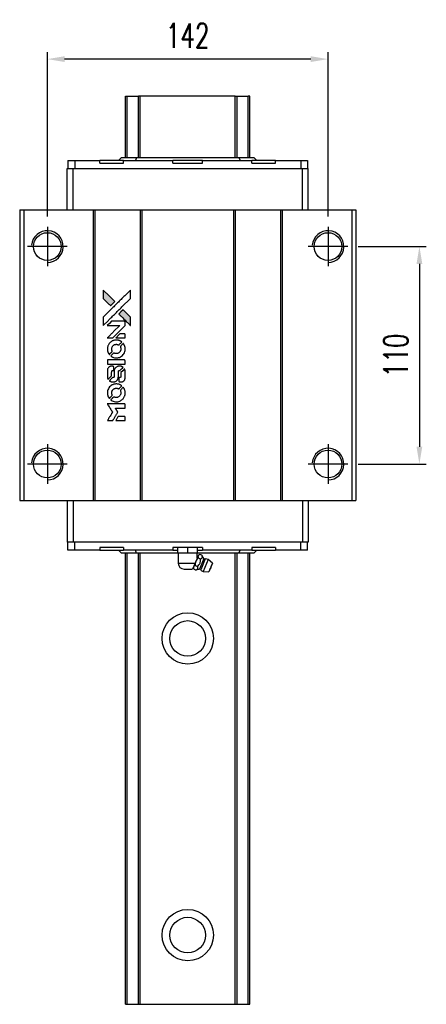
# Model space of a CAD drawing. Header units: millimetres. Extents: x 185 to 1875, y 244 to 1048.
# Tile 2 of 3: x 1091 to 1296, y 550 to 1048. Entities that reach past the tile are written whole.
import ezdxf

# ---------------------------------------------------------------- set-up
doc = ezdxf.new("R2010")
doc.units = ezdxf.units.MM
doc.layers.get('0').update_dxf_attribs({"linetype": 'CONTINUOUS'})
doc.layers.get('DEFPOINTS').update_dxf_attribs({"linetype": 'CONTINUOUS'})
doc.layers.add('DIM', color=4, linetype='CONTINUOUS')
doc.styles.add('DIM-7', font='SIMPLEX.shx', dxfattribs={"width": 0.7, "bigfont": 'chineset.shx'})
doc.dimstyles.new('CNS', dxfattribs={"dimtxt": 3.5, "dimasz": 2.5, "dimexe": 1, "dimexo": 1.5, "dimgap": 0.09, "dimtad": 0, "dimdsep": 46, "dimtxsty": 'DIM-7', "dimcen": 0.09, "dimclrd": 1, "dimclre": 1, "dimclrt": 4, "dimadec": 0, "dimazin": 0, "dimtfac": 1, "dimtix": 1, "dimtmove": 2, "dimatfit": 3, "dimfxl": 1, "dimtvp": 0.971429, "dimtolj": 1, "dimarcsym": 0})

# ---------------------------------------------------------------- blocks, each defined once
blk = doc.blocks.new('A$C0cff2f8a')
at = {"linetype": 'Continuous'}
h = blk.add_hatch(color=256, dxfattribs=at)
h.dxf.hatch_style = 1
h.paths.add_polyline_path([(0, 66.02), (0, 63.89), (0, 61.76), (1.85, 59.92, 0.000288), (2.56, 59.21, 0.000479), (3.16, 58.62, 0.000013), (3.71, 58.08, 0.197177), (3.71, 58.08, 0.197497), (3.72, 58.08, 0.00004), (4.03, 58.39, 0.000834), (4.38, 58.73, 0.000506), (4.78, 59.14), (5.84, 60.19), (2.92, 63.11)])
h.paths.add_polyline_path([(9.99, 56.03), (8.93, 54.98, 0.000476), (8.52, 54.57, 0.000789), (8.18, 54.22, 0.000035), (7.87, 53.91, 0.19758), (7.87, 53.9, 0.198396), (7.87, 53.9, 0.000019), (8.29, 53.48, 0.000582), (8.76, 53.01, 0.000351), (9.31, 52.46, 0.000108), (11.66, 50.12, 0.000692), (12.85, 48.94, 0.000077), (13.67, 48.13, 0.197527), (13.7, 48.11, 0.410181), (13.71, 48.13, 0.000493), (13.72, 48.56, 0.002424), (13.72, 49.17, 0.000529), (13.72, 50.21), (13.72, 52.3), (11.86, 54.17)])
for points in [[(1.85, 59.92, 0.000288), (2.56, 59.21, 0.000479), (3.16, 58.62, 0.000013), (3.71, 58.08, 0.197177), (3.71, 58.08, 0.197497), (3.72, 58.08, 0.00004), (4.03, 58.39, 0.000836), (4.38, 58.73, 0.000505), (4.78, 59.14), (5.84, 60.19), (2.92, 63.11), (0, 66.02), (0, 63.89), (0, 61.76)], [(2.57, 50.62, -0.000056), (3.85, 51.9, -0.000021), (5.64, 53.69, -0.000021), (7.6, 55.64, -0.000025), (9.43, 57.47), (13.72, 61.75), (13.72, 63.88), (13.71, 66), (10.83, 63.14, 0.000274), (9.45, 61.76, 0.000123), (7.63, 59.95, 0.000121), (5.71, 58.03, 0.000165), (3.97, 56.31), (0, 52.34), (0, 50.2), (0, 48.06)], [(9.31, 52.46, 0.000108), (11.66, 50.12, 0.000692), (12.85, 48.94, 0.000077), (13.67, 48.13, 0.197527), (13.7, 48.11, 0.410182), (13.71, 48.13, 0.000493), (13.72, 48.56, 0.002424), (13.72, 49.17, 0.000529), (13.72, 50.21), (13.72, 52.3), (11.86, 54.17), (9.99, 56.03), (8.93, 54.98, 0.000476), (8.52, 54.57, 0.000789), (8.18, 54.22, 0.000035), (7.87, 53.91, 0.19758), (7.87, 53.9, 0.198396), (7.87, 53.9, 0.000019), (8.29, 53.48, 0.000582), (8.76, 53.01, 0.000351)], [(3.4, 41.76), (4.76, 41.76), (7.92, 44.92), (11.08, 48.08), (11.07, 48.96, 0.0008), (11.07, 49.53, 0.010795), (11.06, 49.74, 0.030495), (11.05, 49.85, 0.080372), (11.02, 49.93, 0.03816), (10.98, 50, 0.041799), (10.92, 50.07, 0.042486), (10.85, 50.12, 0.042078), (10.78, 50.16, 0.099276), (10.67, 50.19, 0.003302), (10.23, 50.19, 0.002586), (9.46, 50.2, 0.000204), (7.42, 50.19), (4.15, 50.19), (3.1, 49.14), (2.05, 48.08), (5.19, 48.07), (8.34, 48.06), (5.23, 44.97, 0.000253), (4.03, 43.78, 0.000412), (3.02, 42.76, 0.000041), (2.11, 41.86, 0.041338), (2.08, 41.81), (2.03, 41.76)], [(2.1, 35.71, 0.023681), (2.16, 35.34, 0.022402), (2.25, 34.97, 0.021929), (2.38, 34.6, 0.020503), (2.54, 34.23, 0.013745), (2.65, 34.02, 0.009767), (2.79, 33.79, 0.009658), (2.92, 33.58, 0.027804), (3.02, 33.45), (3.07, 33.4), (3.73, 34.06, 0.002053), (4.04, 34.38, 0.006738), (4.25, 34.59, 0.007826), (4.39, 34.74, 0.063909), (4.44, 34.82, 0.061532), (4.48, 34.94, 0.068674), (4.49, 35.06, 0.052072), (4.47, 35.2, 0.019648), (4.41, 35.4, -0.018366), (4.33, 35.63, -0.0288), (4.29, 35.84, -0.029061), (4.27, 36.06, -0.019155), (4.27, 36.3, -0.053809), (4.34, 36.83, -0.058833), (4.53, 37.31, -0.058566), (4.83, 37.74, -0.052525), (5.23, 38.1, -0.044733), (5.56, 38.31, -0.040573), (5.94, 38.46, -0.041123), (6.34, 38.55, -0.04951), (6.71, 38.56, -0.017369), (6.89, 38.54, -0.024255), (7.05, 38.51, -0.023787), (7.2, 38.47, -0.015798), (7.38, 38.4, 0.010631), (7.49, 38.36, 0.033653), (7.56, 38.34, 0.037806), (7.64, 38.33, 0.016307), (7.73, 38.33, 0.068179), (7.92, 38.35, 0.095747), (8.08, 38.43, 0.033418), (8.28, 38.61, 0.002133), (8.84, 39.18, 0.001452), (9.15, 39.5, 0.012393), (9.29, 39.65, 0.020479), (9.36, 39.74, 0.344362), (9.36, 39.78, 0.074287), (9.28, 39.85, 0.005454), (9.04, 40, 0.008391), (8.78, 40.16, 0.017097), (8.57, 40.27, 0.027375), (8.15, 40.45, 0.02835), (7.71, 40.58, 0.027723), (7.25, 40.66, 0.023913), (6.76, 40.7, 0.027047), (6.17, 40.69, 0.031685), (5.62, 40.61, 0.032425), (5.09, 40.46, 0.031013), (4.58, 40.24, 0.037914), (3.97, 39.89, 0.040153), (3.44, 39.44, 0.039834), (2.98, 38.92, 0.036173), (2.6, 38.31, 0.040752), (2.34, 37.72, 0.035885), (2.16, 37.07, 0.035491), (2.08, 36.39, 0.037615)], [(8.7, 41.76), (11.08, 41.76), (11.08, 42.64), (11.07, 43.53), (11.01, 43.64, 0.03146), (10.97, 43.68, 0.026444), (10.93, 43.73, 0.026444), (10.89, 43.77, 0.031457), (10.84, 43.8), (10.74, 43.86), (9.56, 43.87), (8.38, 43.88), (7.35, 42.83, 0.000745), (6.95, 42.43, 0.001228), (6.62, 42.09, 0.000087), (6.32, 41.78, 0.195134), (6.32, 41.77, 0.412117), (6.32, 41.77, 0.000048), (7.02, 41.76, 0.00109), (7.79, 41.76, 0.000653)], [(3.94, 32.56, 0.018008), (4.13, 32.43, 0.009842), (4.38, 32.29, 0.009807), (4.63, 32.15, 0.015716), (4.86, 32.05, 0.048467), (5.66, 31.8, 0.045841), (6.52, 31.7, 0.046006), (7.37, 31.76, 0.049638), (8.18, 31.97, 0.064819), (9.23, 32.52, 0.06695), (10.09, 33.33, 0.066691), (10.71, 34.33, 0.063505), (11.05, 35.47, 0.03135), (11.08, 35.77, 0.010439), (11.09, 36.2, 0.010391), (11.08, 36.63, 0.032408), (11.05, 36.92, 0.015696), (10.98, 37.26, 0.018095), (10.89, 37.58, 0.018551), (10.78, 37.88, 0.018352), (10.65, 38.18, 0.015568), (10.55, 38.37, 0.009832), (10.42, 38.6, 0.009795), (10.28, 38.8, 0.023727), (10.17, 38.95), (10.13, 39.01), (9.47, 38.36, 0.001528), (9.1, 38, 0.010022), (8.92, 37.81, 0.019586), (8.82, 37.69, 0.061865), (8.76, 37.6, 0.055054), (8.72, 37.46, 0.061607), (8.7, 37.32, 0.048725), (8.73, 37.15, 0.020221), (8.79, 36.94, -0.017722), (8.86, 36.71, -0.02685), (8.9, 36.51, -0.02759), (8.92, 36.3, -0.020233), (8.91, 36.08, -0.04793), (8.85, 35.64, -0.048386), (8.71, 35.23, -0.047866), (8.48, 34.85, -0.044964), (8.19, 34.51, -0.04333), (7.84, 34.23, -0.050921), (7.46, 34.03, -0.051473), (7.05, 33.91, -0.0459), (6.61, 33.87, -0.019014), (6.4, 33.87, -0.024114), (6.2, 33.9, -0.025081), (6.02, 33.94, -0.023892), (5.83, 34, 0.008624), (5.69, 34.05, 0.026486), (5.59, 34.08, 0.035074), (5.5, 34.1, 0.02756), (5.41, 34.1, 0.087163), (5.26, 34.07, 0.073291), (5.12, 33.99, 0.028074), (4.91, 33.81, 0.002594), (4.44, 33.34), (3.77, 32.68)], [(6.57, 28.54), (11.07, 28.55), (11.07, 29.43), (11.07, 30.31), (11.02, 30.42, 0.071429), (10.95, 30.5, 0.054799), (10.87, 30.58, 0.053585), (10.76, 30.63, 0.060698), (10.65, 30.66, 0.033975), (10.46, 30.68), (8.18, 30.68, 0.000726), (5.94, 30.67, 0.001084), (3.98, 30.66), (2.08, 30.65), (2.08, 29.59), (2.08, 28.54)], [(2.09, 21.96, 0.018538), (2.11, 21.82, 0.010695), (2.14, 21.66, 0.01068), (2.18, 21.5, 0.017678), (2.22, 21.37, 0.013849), (2.27, 21.22, 0.011814), (2.34, 21.06, 0.004513), (2.41, 20.91, 0.290035), (2.43, 20.9, 0.196418), (2.44, 20.9, 0.000124), (2.7, 21.16, 0.001477), (3, 21.45, 0.000898), (3.34, 21.8), (4.24, 22.69), (4.24, 23.82, -0.001471), (4.25, 24.66, -0.028714), (4.27, 24.93, -0.097073), (4.32, 25.07, -0.084199), (4.42, 25.2, -0.042698), (4.5, 25.26, -0.053912), (4.58, 25.3, -0.051004), (4.68, 25.32, -0.032967), (4.79, 25.33, 0.00807), (4.85, 25.33, 0.003023), (4.93, 25.33, 0.002994), (5.02, 25.33, 0.003629), (5.1, 25.34), (5.29, 25.35), (5.29, 26.21, 0.001618), (5.29, 26.62, 0.005206), (5.28, 26.9, 0.00535), (5.28, 27.09, 0.060675), (5.26, 27.16, 0.048484), (5.25, 27.2, 0.02389), (5.22, 27.25, 0.022812), (5.18, 27.3, 0.02462), (5.14, 27.34, 0.061781), (5.03, 27.43, 0.080179), (4.92, 27.48, 0.048561), (4.75, 27.5, 0.010021), (4.45, 27.51, 0.016602), (4.05, 27.5, 0.031409), (3.73, 27.45, 0.036474), (3.45, 27.38, 0.03439), (3.18, 27.26, 0.065928), (2.76, 26.97, 0.069066), (2.43, 26.57, 0.065697), (2.21, 26.09, 0.051559), (2.1, 25.52, 0.020904), (2.09, 25.22, 0.000451), (2.08, 23.73, 0.000419), (2.08, 22.24, 0.022759)], [(3.26, 19.99, 0.023289), (3.47, 19.85, 0.026845), (3.69, 19.74, 0.026047), (3.92, 19.65, 0.019751), (4.18, 19.58, 0.013249), (4.33, 19.55, 0.025169), (4.45, 19.53, 0.016532), (4.61, 19.53, 0.002937), (4.89, 19.53, 0.003317), (5.14, 19.53, 0.011808), (5.31, 19.53, 0.01777), (5.43, 19.54, 0.021476), (5.54, 19.56, 0.04325), (6.02, 19.71, 0.045753), (6.45, 19.94, 0.04649), (6.83, 20.24, 0.047672), (7.15, 20.6, 0.025315), (7.25, 20.75, 0.015208), (7.35, 20.95, 0.01512), (7.45, 21.15, 0.022488), (7.51, 21.33, 0.027857), (7.59, 21.62, 0.034138), (7.62, 21.89, 0.014286), (7.64, 22.3, 0.00124), (7.64, 23.36, -0.00103), (7.64, 24, -0.002552), (7.64, 24.48, -0.001594), (7.65, 24.84, -0.047676), (7.66, 24.93, -0.085307), (7.72, 25.08, -0.097789), (7.83, 25.2, -0.085947), (7.99, 25.28, -0.051339), (8.2, 25.32, 0.014634), (8.27, 25.33, 0.015028), (8.34, 25.34, 0.014927), (8.4, 25.35, 0.059415), (8.44, 25.37, 0.070595), (8.51, 25.42, 0.00028), (9.27, 26.17, 0.000111), (10.04, 26.93, 0.200239), (10.05, 26.96, 0.268906), (10.04, 26.98, 0.001866), (9.85, 27.09, 0.007532), (9.67, 27.19, 0.017818), (9.54, 27.25, 0.013256), (9.39, 27.31, 0.011636), (9.23, 27.37, 0.011528), (9.06, 27.42, 0.012303), (8.9, 27.46, 0.0423), (8.64, 27.49, 0.013657), (8.26, 27.5, 0.013857), (7.87, 27.49, 0.037428), (7.6, 27.45, 0.014927), (7.42, 27.4, 0.0122), (7.23, 27.35, 0.012518), (7.06, 27.28, 0.023062), (6.92, 27.22, 0.065961), (6.41, 26.88, 0.06055), (5.99, 26.4, 0.059676), (5.69, 25.84, 0.060497), (5.54, 25.22, 0.025683), (5.53, 25.09, 0.001528), (5.53, 24.69, 0.002124), (5.52, 24.19, 0.001173), (5.52, 23.57, -0.000809), (5.52, 22.49, -0.017164), (5.51, 22.17, -0.063931), (5.47, 22, -0.108429), (5.4, 21.88, -0.052941), (5.32, 21.81, -0.063675), (5.23, 21.76, -0.050562), (5.11, 21.73, -0.020337), (4.95, 21.72, 0.009897), (4.86, 21.71, 0.016482), (4.77, 21.7, 0.019019), (4.71, 21.69, 0.06043), (4.67, 21.67, 0.076267), (4.57, 21.6, 0.00054), (3.88, 20.89, 0.000307), (3.16, 20.17, 0.142594), (3.13, 20.11, 0.232419), (3.14, 20.1, 0.022995), (3.17, 20.07, 0.024627), (3.21, 20.03, 0.015407)], [(7.91, 19.87, 0.065483), (7.96, 19.77, 0.053271), (8.04, 19.67, 0.052018), (8.14, 19.6, 0.0556), (8.25, 19.54, 0.036839), (8.33, 19.52, 0.026922), (8.41, 19.51, 0.016905), (8.52, 19.51, 0.004317), (8.71, 19.51, 0.016369), (9.1, 19.52, 0.029936), (9.41, 19.56, 0.03418), (9.69, 19.63, 0.031327), (9.96, 19.75, 0.046935), (10.29, 19.95, 0.054053), (10.57, 20.2, 0.053701), (10.78, 20.51, 0.045364), (10.94, 20.87, 0.032479), (11.02, 21.19, 0.03386), (11.06, 21.52, 0.013578), (11.08, 22.03, 0.001155), (11.07, 23.34, 0.000413), (11.07, 24.47, 0.005008), (11.06, 24.91, 0.013199), (11.05, 25.15, 0.033956), (11.02, 25.33, 0.013909), (10.98, 25.51, 0.010864), (10.92, 25.71, 0.010938), (10.86, 25.88, 0.028702), (10.8, 26.01), (10.76, 26.1), (9.84, 25.19), (8.92, 24.29), (8.92, 23.23, -0.001504), (8.92, 22.77, -0.00328), (8.91, 22.43, -0.001901), (8.91, 22.16, -0.061333), (8.9, 22.09, -0.063621), (8.86, 22, -0.048633), (8.79, 21.91, -0.046769), (8.71, 21.83, -0.047961), (8.62, 21.77, -0.02678), (8.54, 21.74, -0.050957), (8.47, 21.72, -0.029398), (8.38, 21.71, -0.00401), (8.18, 21.7), (7.87, 21.69), (7.87, 20.84, 0.001061), (7.87, 20.33, 0.009147), (7.88, 20.1, 0.020721), (7.89, 19.97, 0.051619)], [(2.1, 13.54, 0.024131), (2.16, 13.16, 0.022344), (2.26, 12.77, 0.021883), (2.39, 12.38, 0.020884), (2.56, 12.01, 0.010669), (2.68, 11.79, 0.010389), (2.8, 11.58, 0.010913), (2.92, 11.39, 0.022227), (3.02, 11.25), (3.07, 11.19), (3.74, 11.88, 0.002452), (3.99, 12.14, 0.003628), (4.22, 12.38, 0.001662), (4.41, 12.58, 0.070159), (4.44, 12.63, 0.047671), (4.46, 12.67, 0.018624), (4.47, 12.73, 0.017921), (4.48, 12.79, 0.018804), (4.49, 12.85, 0.018255), (4.49, 12.94, 0.041312), (4.48, 13, 0.037164), (4.46, 13.07, 0.012342), (4.43, 13.16, -0.015101), (4.35, 13.39, -0.035998), (4.3, 13.57, -0.033244), (4.28, 13.75, -0.011249), (4.27, 14.03, -0.004059), (4.28, 14.25, -0.019693), (4.28, 14.38, -0.027943), (4.3, 14.48, -0.014411), (4.33, 14.61, -0.033089), (4.43, 14.91, -0.033887), (4.58, 15.2, -0.034021), (4.76, 15.46, -0.033942), (4.97, 15.7, -0.02816), (5.22, 15.91, -0.035032), (5.47, 16.08, -0.035269), (5.74, 16.21, -0.029196), (6.04, 16.3, -0.037862), (6.39, 16.37, -0.043657), (6.73, 16.37, -0.043064), (7.06, 16.32, -0.035184), (7.41, 16.21, 0.033699), (7.58, 16.15, 0.052815), (7.72, 16.13, 0.059167), (7.86, 16.14, 0.058972), (7.99, 16.19, 0.059208), (8.09, 16.25, 0.021125), (8.22, 16.36, 0.008691), (8.43, 16.57, 0.000851), (8.93, 17.07, 0.001873), (9.18, 17.33, 0.013884), (9.3, 17.46, 0.022355), (9.36, 17.54, 0.341453), (9.36, 17.57, 0.073011), (9.29, 17.64, 0.004587), (9.05, 17.79, 0.00748), (8.8, 17.94, 0.016837), (8.61, 18.05, 0.028606), (8.14, 18.26, 0.031352), (7.66, 18.4, 0.031004), (7.17, 18.49, 0.0268), (6.64, 18.51, 0.026698), (6.08, 18.48, 0.03002), (5.55, 18.4, 0.030357), (5.04, 18.24, 0.028554), (4.54, 18.03, 0.062944), (3.62, 17.41, 0.062206), (2.87, 16.58, 0.062448), (2.35, 15.6, 0.064355), (2.1, 14.52, 0.017377), (2.09, 14.31, 0.008369), (2.08, 14.03, 0.008367), (2.09, 13.76, 0.01757)], [(3.93, 10.37, 0.064158), (4.97, 9.82, 0.06356), (6.13, 9.54, 0.064004), (7.3, 9.56, 0.066747), (8.42, 9.88, 0.04321), (9.12, 10.27, 0.044737), (9.73, 10.76, 0.044901), (10.25, 11.35, 0.044184), (10.65, 12.03, 0.026293), (10.87, 12.54, 0.033344), (11.01, 13.04, 0.033227), (11.08, 13.55, 0.025815), (11.1, 14.11, 0.023119), (11.06, 14.65, 0.031044), (10.97, 15.13, 0.031337), (10.82, 15.59, 0.024258), (10.61, 16.07, 0.015622), (10.52, 16.24, 0.008495), (10.4, 16.45, 0.008415), (10.27, 16.64, 0.020814), (10.17, 16.77), (10.12, 16.84), (9.47, 16.19, 0.002843), (8.98, 15.7, 0.033917), (8.81, 15.5, 0.087906), (8.74, 15.35, 0.073302), (8.71, 15.18, 0.022047), (8.71, 15.09, 0.026465), (8.72, 15.01, 0.022233), (8.75, 14.92, 0.009985), (8.78, 14.81, -0.039011), (8.89, 14.39, -0.044398), (8.92, 13.98, -0.045096), (8.88, 13.58, -0.04265), (8.76, 13.18, -0.071154), (8.46, 12.62, -0.068827), (8, 12.16, -0.068713), (7.43, 11.84, -0.070507), (6.81, 11.69, -0.028605), (6.54, 11.68, -0.031418), (6.28, 11.7, -0.031044), (6.02, 11.75, -0.02668), (5.76, 11.84, 0.038913), (5.61, 11.89, 0.043732), (5.45, 11.91, 0.047754), (5.31, 11.9, 0.075756), (5.19, 11.87, 0.07294), (5.13, 11.83, 0.003456), (4.96, 11.66, 0.005023), (4.73, 11.45, 0.002422), (4.44, 11.17, 0.000819), (4.19, 10.91, 0.001349), (3.97, 10.69, 0.0001), (3.78, 10.5, 0.205335), (3.78, 10.49, 0.219821), (3.78, 10.49, 0.002494), (3.82, 10.45, 0.007089), (3.87, 10.42, 0.004494)], [(3.42, 0), (4.78, 0), (5.01, 0.37, -0.000297), (5.14, 0.6, -0.000037), (5.45, 1.1, -0.000043), (5.81, 1.69, -0.000036), (6.2, 2.32, 0.000044), (6.58, 2.93, 0.000063), (6.91, 3.48, 0.000035), (7.2, 3.95, 0.0009), (7.27, 4.07), (7.38, 4.25), (7.24, 4.49, 0.001175), (7.15, 4.63, 0.000208), (6.99, 4.89, 0.000225), (6.8, 5.19, 0.000203), (6.61, 5.5, -0.000711), (6.42, 5.8, -0.001119), (6.27, 6.05, -0.000263), (6.13, 6.28, -0.04589), (6.12, 6.3, -0.519312), (6.13, 6.33, -0.001914), (6.49, 6.33, -0.003124), (7.1, 6.34, -0.000285), (8.59, 6.34), (11.08, 6.34), (11.08, 7.21, 0.001727), (11.08, 7.83, 0.025279), (11.07, 8.05, 0.073886), (11.03, 8.17, 0.07426), (10.96, 8.29, 0.03264), (10.94, 8.32, 0.01784), (10.9, 8.35, 0.017712), (10.86, 8.38, 0.026854), (10.82, 8.4), (10.73, 8.45), (6.39, 8.45), (2.05, 8.46), (2.08, 8.41, -0.004595), (2.1, 8.38, -0.00016), (2.19, 8.24, -0.000298), (2.28, 8.09, -0.000208), (2.39, 7.91, 0.000986), (2.72, 7.39, 0.00025), (3.24, 6.56, 0.000268), (3.8, 5.66, 0.000436), (4.28, 4.9, -0.002932), (4.43, 4.65, -0.004718), (4.56, 4.44, -0.001113), (4.67, 4.25, -0.227179), (4.67, 4.23, -0.045982), (4.66, 4.21, -0.000145), (4.51, 3.95, -0.000825), (4.33, 3.67, -0.000517), (4.12, 3.33, 0.000056), (3.41, 2.19, 0.000289), (3.02, 1.55, 0.000481), (2.72, 1.08, 0.000418), (2.42, 0.58), (2.06, 0)], [(8.69, 0), (11.08, 0), (11.08, 0.87, 0.000842), (11.08, 1.43, 0.010591), (11.07, 1.64, 0.028995), (11.06, 1.75, 0.069543), (11.04, 1.84, 0.051063), (10.99, 1.91, 0.039932), (10.93, 1.99, 0.039414), (10.85, 2.05, 0.045845), (10.77, 2.1, 0.094811), (10.68, 2.12, 0.007124), (10.45, 2.12, 0.004713), (10.05, 2.13, 0.000534), (9.14, 2.13), (7.59, 2.13), (7.45, 1.91, 0.000828), (7.06, 1.27, 0.000879), (6.68, 0.64, 0.000048), (6.3, 0.03, 0.137596), (6.3, 0.01, 0.413028), (6.3, 0.01, 0.000016), (7, 0, 0.000623), (7.77, 0, 0.000374)]]:
    blk.add_lwpolyline(points, format="xyb", close=True)
blk = doc.blocks.new('*D75')
at = {"layer": 'DEFPOINTS', "color": 0}
for p in [(1256.71, 932.79), (1256.71, 822.79), (1292.92, 822.79)]:
    blk.add_point(p, dxfattribs=at)
at = {"layer": 'DIM', "color": 7, "lineweight": -2}
for p, q in [((1261.96, 932.79), (1296.42, 932.79)), ((1292.92, 924.04), (1292.92, 831.54)), ((1261.96, 822.79), (1296.42, 822.79))]:
    blk.add_line(p, q, dxfattribs=at)
at = {"layer": 'DIM', "color": 7}
for points in [[(1291.46, 924.04), (1294.38, 924.04), (1292.92, 932.79)], [(1291.46, 831.54), (1294.38, 831.54), (1292.92, 822.79)]]:
    blk.add_solid(points, dxfattribs=at)
at = {"layer": 'DIM', "color": 7, "insert": (1281.02, 877.79), "char_height": 12.25, "attachment_point": 5, "rotation": 90, "style": 'DIM-7'}
blk.add_mtext('\\A1;110', dxfattribs=at)
blk = doc.blocks.new('*D76')
at = {"layer": 'DEFPOINTS', "color": 0}
for p in [(1104.71, 1027.57), (1104.71, 942.79), (1246.71, 942.79)]:
    blk.add_point(p, dxfattribs=at)
at = {"layer": 'DIM', "color": 7, "lineweight": -2}
for p, q in [((1104.71, 948.04), (1104.71, 1031.07)), ((1246.71, 948.04), (1246.71, 1031.07)), ((1237.96, 1027.57), (1113.46, 1027.57))]:
    blk.add_line(p, q, dxfattribs=at)
at = {"layer": 'DIM', "color": 7}
for points in [[(1113.46, 1029.03), (1113.46, 1026.11), (1104.71, 1027.57)], [(1237.96, 1029.03), (1237.96, 1026.11), (1246.71, 1027.57)]]:
    blk.add_solid(points, dxfattribs=at)
at = {"layer": 'DIM', "color": 7, "insert": (1175.71, 1039.47), "char_height": 12.25, "attachment_point": 5, "style": 'DIM-7'}
blk.add_mtext('\\A1;142', dxfattribs=at)

msp = doc.modelspace()

# ---------------------------------------------------------------- linework, layer by layer
at = {"color": 7, "linetype": 'Continuous', "lineweight": 25}
for p, q in [((1144.206, 977.79), (1144.206, 1008.778)), ((1144.207, 977.79), (1144.207, 1008.778)), ((1145.126, 977.79), (1145.126, 1008.778)), ((1151.717, 1008.778), (1150.731, 1008.778)), ((1150.731, 977.79), (1150.731, 1008.778)), ((1199.695, 1008.778), (1151.717, 1008.778)), ((1151.717, 977.79), (1151.717, 1008.778)), ((1199.695, 977.79), (1199.695, 1008.778)), ((1200.681, 977.79), (1200.681, 1008.778)), ((1207.205, 1008.778), (1206.286, 1008.778)), ((1206.286, 977.79), (1206.286, 1008.778)), ((1207.205, 977.79), (1207.205, 1008.778)), ((1207.206, 1008.778), (1207.205, 1008.778)), ((1207.206, 977.79), (1207.206, 1008.778)), ((1115.056, 976.25), (1115.056, 972.25)), ((1115.056, 976.25), (1118.556, 976.25)), ((1118.556, 976.25), (1118.556, 972.25)), ((1118.556, 976.25), (1131.206, 976.25)), ((1131.206, 974.9), (1131.206, 976.25)), ((1143.206, 976.25), (1131.206, 976.25)), ((1142.208, 977.79), (1140.668, 976.25)), ((1142.208, 977.79), (1149.88, 977.79)), ((1143.206, 974.9), (1143.206, 976.25)), ((1143.206, 976.25), (1168.206, 976.25)), ((1149.88, 977.79), (1149.242, 976.25)), ((1149.88, 977.79), (1201.532, 977.79)), ((1168.206, 974.9), (1168.206, 976.25)), ((1183.206, 976.25), (1168.206, 976.25)), ((1183.206, 974.9), (1183.206, 976.25)), ((1183.206, 976.25), (1208.206, 976.25)), ((1201.532, 977.79), (1202.17, 976.25)), ((1201.532, 977.79), (1209.204, 977.79)), ((1208.206, 974.9), (1208.206, 976.25)), ((1220.206, 976.25), (1208.206, 976.25)), ((1209.204, 977.79), (1210.744, 976.25)), ((1220.206, 974.9), (1220.206, 976.25)), ((1220.206, 976.25), (1232.856, 976.25)), ((1232.856, 976.25), (1232.856, 972.25)), ((1232.856, 976.25), (1236.356, 976.25)), ((1236.356, 976.25), (1236.356, 972.25)), ((1114.706, 951.29), (1114.706, 972.25)), ((1114.706, 972.25), (1117.706, 972.25)), ((1117.706, 951.29), (1117.706, 972.25)), ((1117.706, 972.25), (1233.706, 972.25)), ((1131.206, 974.9), (1143.206, 974.9)), ((1168.206, 974.9), (1183.206, 974.9)), ((1208.206, 974.9), (1220.206, 974.9)), ((1233.706, 951.29), (1233.706, 972.25)), ((1233.706, 972.25), (1236.706, 972.25)), ((1236.706, 951.29), (1236.706, 972.25)), ((1090.706, 951.29), (1090.706, 804.29)), ((1090.706, 951.29), (1092.756, 951.29)), ((1092.756, 951.29), (1092.756, 804.29)), ((1092.756, 951.29), (1127.956, 951.29)), ((1127.956, 951.29), (1127.956, 804.29)), ((1127.956, 951.29), (1128.706, 951.29)), ((1128.706, 951.29), (1128.706, 804.29)), ((1128.706, 951.29), (1151.706, 951.29)), ((1151.706, 951.29), (1151.706, 804.29)), ((1151.706, 951.29), (1152.456, 951.29)), ((1152.456, 951.29), (1152.456, 804.29)), ((1152.456, 951.29), (1198.956, 951.29)), ((1198.956, 951.29), (1198.956, 804.29)), ((1198.956, 951.29), (1199.706, 951.29)), ((1199.706, 951.29), (1199.706, 804.29)), ((1199.706, 951.29), (1222.706, 951.29)), ((1222.706, 951.29), (1222.706, 804.29)), ((1222.706, 951.29), (1223.456, 951.29)), ((1223.456, 951.29), (1223.456, 804.29)), ((1223.456, 951.29), (1258.656, 951.29)), ((1258.656, 951.29), (1258.656, 804.29)), ((1258.656, 951.29), (1260.706, 951.29)), ((1260.706, 951.29), (1260.706, 804.29)), ((1104.706, 942.79), (1104.706, 922.79)), ((1246.706, 942.79), (1246.706, 922.79)), ((1114.706, 932.79), (1094.706, 932.79)), ((1256.706, 932.79), (1236.706, 932.79)), ((1104.706, 832.79), (1104.706, 812.79)), ((1246.706, 832.79), (1246.706, 812.79)), ((1114.706, 822.79), (1094.706, 822.79)), ((1256.706, 822.79), (1236.706, 822.79)), ((1090.706, 804.29), (1092.756, 804.29)), ((1092.756, 804.29), (1127.956, 804.29)), ((1114.706, 804.29), (1114.706, 783.33)), ((1117.706, 804.29), (1117.706, 783.33)), ((1127.956, 804.29), (1128.706, 804.29)), ((1128.706, 804.29), (1151.706, 804.29)), ((1151.706, 804.29), (1152.456, 804.29)), ((1152.456, 804.29), (1198.956, 804.29)), ((1198.956, 804.29), (1199.706, 804.29)), ((1199.706, 804.29), (1222.706, 804.29)), ((1222.706, 804.29), (1223.456, 804.29)), ((1223.456, 804.29), (1258.656, 804.29)), ((1233.706, 804.29), (1233.706, 783.33)), ((1236.706, 804.29), (1236.706, 783.33)), ((1258.656, 804.29), (1260.706, 804.29)), ((1117.706, 783.33), (1114.706, 783.33)), ((1115.056, 779.33), (1115.056, 783.33)), ((1233.706, 783.33), (1117.706, 783.33)), ((1118.556, 779.33), (1118.556, 783.33)), ((1232.856, 779.33), (1232.856, 783.33)), ((1236.706, 783.33), (1233.706, 783.33)), ((1236.356, 779.33), (1236.356, 783.33)), ((1118.556, 779.33), (1115.056, 779.33)), ((1131.206, 779.33), (1118.556, 779.33)), ((1131.206, 780.68), (1131.206, 779.33)), ((1143.206, 780.68), (1131.206, 780.68)), ((1131.206, 779.33), (1143.206, 779.33)), ((1142.208, 777.79), (1140.668, 779.33)), ((1149.88, 777.79), (1142.208, 777.79)), ((1143.206, 780.68), (1143.206, 779.33)), ((1168.206, 779.33), (1143.206, 779.33)), ((1144.206, 549.61), (1144.206, 777.79)), ((1144.207, 549.61), (1144.207, 777.79)), ((1145.126, 549.61), (1145.126, 777.79)), ((1149.88, 777.79), (1149.242, 779.33)), ((1170.706, 777.79), (1149.88, 777.79)), ((1150.731, 549.61), (1150.731, 777.79)), ((1151.717, 549.61), (1151.717, 777.79)), ((1183.206, 780.68), (1168.206, 780.68)), ((1168.206, 780.68), (1168.206, 779.33)), ((1168.206, 779.33), (1170.706, 779.33)), ((1170.706, 777.68), (1170.706, 780.68)), ((1175.706, 777.68), (1170.706, 777.68)), ((1170.906, 777.68), (1170.906, 772.68)), ((1175.706, 777.68), (1175.706, 780.68)), ((1180.706, 777.68), (1175.706, 777.68)), ((1181.091, 776.766), (1179.27, 772.367)), ((1180.506, 775.353), (1180.506, 777.68)), ((1180.706, 777.68), (1180.706, 780.68)), ((1180.706, 779.33), (1183.206, 779.33)), ((1201.532, 777.79), (1180.706, 777.79)), ((1181.864, 777.086), (1181.091, 776.766)), ((1182.864, 776.672), (1181.864, 777.086)), ((1183.206, 780.68), (1183.206, 779.33)), ((1208.206, 779.33), (1183.206, 779.33)), ((1199.695, 549.61), (1199.695, 777.79)), ((1200.681, 549.61), (1200.681, 777.79)), ((1201.532, 777.79), (1202.17, 779.33)), ((1209.204, 777.79), (1201.532, 777.79)), ((1206.286, 549.61), (1206.286, 777.79)), ((1207.205, 549.61), (1207.205, 777.79)), ((1207.206, 549.61), (1207.206, 777.79)), ((1220.206, 780.68), (1208.206, 780.68)), ((1208.206, 780.68), (1208.206, 779.33)), ((1208.206, 779.33), (1220.206, 779.33)), ((1209.204, 777.79), (1210.744, 779.33)), ((1220.206, 780.68), (1220.206, 779.33)), ((1232.856, 779.33), (1220.206, 779.33)), ((1236.356, 779.33), (1232.856, 779.33)), ((1170.906, 772.68), (1179.399, 772.68)), ((1182.091, 774.805), (1181.091, 775.219)), ((1183.925, 775.062), (1181.659, 769.592)), ((1184.561, 774.806), (1182.29, 769.323)), ((1186.023, 774.561), (1183.497, 768.463)), ((1188.173, 772.696), (1186.023, 774.561)), ((1188.173, 772.696), (1186.336, 768.261)), ((1173.906, 769.68), (1177.506, 769.68)), ((1178.451, 770.391), (1178.771, 769.618)), ((1179.771, 769.204), (1178.771, 769.618)), ((1180.544, 771.071), (1179.544, 771.485)), ((1183.497, 768.463), (1186.336, 768.261)), ((1150.731, 549.61), (1151.717, 549.61)), ((1151.717, 549.61), (1199.695, 549.61)), ((1206.286, 549.61), (1207.205, 549.61)), ((1207.205, 549.61), (1207.206, 549.61))]:
    msp.add_line(p, q, dxfattribs=at)
for centre, radius in [((1104.706, 932.79), 7), ((1246.706, 932.79), 7), ((1104.706, 822.79), 7), ((1246.706, 822.79), 7), ((1175.706, 734.61), 13), ((1175.706, 734.61), 9), ((1175.706, 584.61), 13), ((1175.706, 584.61), 9)]:
    msp.add_circle(centre, radius, dxfattribs=at)
for centre, radius, start, end in [((1104.706, 932.79), 8, 270, 174.96064), ((1246.706, 932.79), 8, 270, 174.96064), ((1104.706, 822.79), 8, 270, 174.96064), ((1246.706, 822.79), 8, 270, 174.96064), ((1173.906, 772.68), 3, 180, 270), ((1188.339, 779.127), 6, 204.03595, 222.63712), ((1184.513, 775.604), 0.8, 222.63712, 273.45127), ((1184.76, 771.512), 3.3, 67.5, 93.45127), ((1177.506, 772.68), 3, 270, 283.68025), ((1181.906, 763.597), 6, 92.36288, 110.89693), ((1181.692, 768.792), 0.8, 41.54873, 92.36288), ((1184.76, 771.512), 3.3, 221.54873, 247.5), ((1185.853, 771.059), 1.817, 304.10151, 10.89849)]:
    msp.add_arc(centre, radius, start, end, dxfattribs=at)
for points, knots in [([(1144.207, 1008.778), (1144.207, 1008.778), (1144.226, 1008.778), (1144.315, 1008.778), (1144.383, 1008.778), (1144.56, 1008.778), (1144.668, 1008.778), (1144.895, 1008.778), (1145.014, 1008.778), (1145.126, 1008.778)], [0, 0, 0, 0, 0.25, 0.25, 0.5, 0.5, 0.75, 0.75, 1, 1, 1, 1]), ([(1145.126, 1008.778), (1145.757, 1008.778), (1146.415, 1008.778), (1147.681, 1008.778), (1148.286, 1008.778), (1149.33, 1008.778), (1149.767, 1008.778), (1150.414, 1008.778), (1150.624, 1008.778), (1150.731, 1008.778)], [0, 0, 0, 0, 0.25, 0.25, 0.5, 0.5, 0.75, 0.75, 1, 1, 1, 1]), ([(1199.695, 1008.778), (1199.803, 1008.778), (1199.917, 1008.778), (1200.139, 1008.778), (1200.247, 1008.778), (1200.433, 1008.778), (1200.511, 1008.778), (1200.626, 1008.778), (1200.663, 1008.778), (1200.681, 1008.778)], [0, 0, 0, 0, 0.25, 0.25, 0.5, 0.5, 0.75, 0.75, 1, 1, 1, 1]), ([(1200.681, 1008.778), (1200.788, 1008.778), (1200.998, 1008.778), (1201.645, 1008.778), (1202.082, 1008.778), (1203.126, 1008.778), (1203.731, 1008.778), (1204.997, 1008.778), (1205.655, 1008.778), (1206.286, 1008.778)], [0, 0, 0, 0, 0.25, 0.25, 0.5, 0.5, 0.75, 0.75, 1, 1, 1, 1]), ([(1181.864, 777.086), (1181.658, 777), (1181.472, 776.903), (1181.243, 776.726), (1181.175, 776.662), (1181.06, 776.522), (1181.013, 776.444), (1180.91, 776.2), (1180.893, 776.02), (1180.942, 775.63), (1181.005, 775.426), (1181.091, 775.219)], [0, 0, 0, 0, 0.25, 0.25, 0.375, 0.375, 0.5, 0.5, 0.75, 0.75, 1, 1, 1, 1]), ([(1179.399, 772.68), (1179.312, 772.471), (1179.139, 772.053), (1178.862, 771.383), (1178.615, 770.788), (1178.419, 770.315), (1178.259, 769.927), (1178.186, 769.752), (1178.202, 769.789), (1178.207, 769.802)], [0, 0, 0, 0, 0.1322509, 0.2649098, 0.3927052, 0.5165745, 0.6475103, 0.8744064, 1, 1, 1, 1]), ([(1181.091, 775.219), (1180.825, 774.988), (1180.576, 774.741), (1180.136, 774.185), (1179.953, 773.886), (1179.75, 773.398), (1179.695, 773.228), (1179.609, 772.887), (1179.579, 772.714), (1179.519, 772.19), (1179.519, 771.834), (1179.544, 771.485)], [0, 0, 0, 0, 0.25, 0.25, 0.5, 0.5, 0.625, 0.625, 0.75, 0.75, 1, 1, 1, 1]), ([(1180.544, 771.071), (1180.82, 771.299), (1181.092, 771.533), (1181.458, 771.927), (1181.573, 772.066), (1181.774, 772.361), (1181.86, 772.517), (1181.997, 772.849), (1182.048, 773.023), (1182.114, 773.373), (1182.131, 773.552), (1182.151, 774.091), (1182.124, 774.448), (1182.091, 774.805)], [0, 0, 0, 0, 0.25, 0.25, 0.375, 0.375, 0.5, 0.5, 0.625, 0.625, 0.75, 0.75, 1, 1, 1, 1]), ([(1182.091, 774.805), (1182.306, 774.887), (1182.516, 774.973), (1182.785, 775.133), (1182.868, 775.193), (1183.002, 775.327), (1183.054, 775.401), (1183.123, 775.566), (1183.139, 775.657), (1183.139, 775.846), (1183.123, 775.945), (1183.047, 776.251), (1182.958, 776.461), (1182.864, 776.672)], [0, 0, 0, 0, 0.25, 0.25, 0.375, 0.375, 0.5, 0.5, 0.625, 0.625, 0.75, 0.75, 1, 1, 1, 1]), ([(1179.544, 771.485), (1179.338, 771.4), (1179.152, 771.302), (1178.923, 771.125), (1178.855, 771.061), (1178.74, 770.921), (1178.693, 770.844), (1178.591, 770.6), (1178.574, 770.419), (1178.622, 770.029), (1178.685, 769.826), (1178.771, 769.618)], [0, 0, 0, 0, 0.25, 0.25, 0.375, 0.375, 0.5, 0.5, 0.75, 0.75, 1, 1, 1, 1]), ([(1179.771, 769.204), (1179.986, 769.286), (1180.196, 769.372), (1180.466, 769.533), (1180.548, 769.592), (1180.682, 769.726), (1180.734, 769.8), (1180.803, 769.965), (1180.819, 770.056), (1180.819, 770.245), (1180.803, 770.345), (1180.727, 770.65), (1180.639, 770.86), (1180.544, 771.071)], [0, 0, 0, 0, 0.25, 0.25, 0.375, 0.375, 0.5, 0.5, 0.625, 0.625, 0.75, 0.75, 1, 1, 1, 1]), ([(1144.207, 549.61), (1144.207, 549.61), (1144.226, 549.61), (1144.315, 549.61), (1144.383, 549.61), (1144.56, 549.61), (1144.668, 549.61), (1144.895, 549.61), (1145.014, 549.61), (1145.126, 549.61)], [0, 0, 0, 0, 0.25, 0.25, 0.5, 0.5, 0.75, 0.75, 1, 1, 1, 1]), ([(1145.126, 549.61), (1145.757, 549.61), (1146.415, 549.61), (1147.681, 549.61), (1148.286, 549.61), (1149.33, 549.61), (1149.767, 549.61), (1150.414, 549.61), (1150.624, 549.61), (1150.731, 549.61)], [0, 0, 0, 0, 0.25, 0.25, 0.5, 0.5, 0.75, 0.75, 1, 1, 1, 1]), ([(1199.695, 549.61), (1199.803, 549.61), (1199.917, 549.61), (1200.139, 549.61), (1200.247, 549.61), (1200.433, 549.61), (1200.511, 549.61), (1200.626, 549.61), (1200.663, 549.61), (1200.681, 549.61)], [0, 0, 0, 0, 0.25, 0.25, 0.5, 0.5, 0.75, 0.75, 1, 1, 1, 1]), ([(1200.681, 549.61), (1200.788, 549.61), (1200.998, 549.61), (1201.645, 549.61), (1202.082, 549.61), (1203.126, 549.61), (1203.731, 549.61), (1204.997, 549.61), (1205.655, 549.61), (1206.286, 549.61)], [0, 0, 0, 0, 0.25, 0.25, 0.5, 0.5, 0.75, 0.75, 1, 1, 1, 1])]:
    msp.add_open_spline(points, degree=3, knots=knots, dxfattribs=at)

# ---------------------------------------------------------------- block references
msp.add_blockref('A$C0cff2f8a', (1132.992, 844.79))

# ---------------------------------------------------------------- dimensions: what is measured, and where the dimension line sits
at = {"layer": 'DIM', "color": 0}
dim = msp.add_linear_dim(base=(1104.706, 1027.57), p1=(1246.706, 942.79), p2=(1104.706, 942.79), dimstyle='CNS', override={"dimscale": 3.5, "dimclrd": 7, "dimclre": 7, "dimclrt": 7}, dxfattribs=at)
dim.commit()
dim.dimension.update_dxf_attribs({"geometry": '*D76', "text_midpoint": (1175.706, 1039.47)})
dim = msp.add_linear_dim(base=(1292.92, 822.79), p1=(1256.706, 932.79), p2=(1256.706, 822.79), angle=90, dimstyle='CNS', override={"dimscale": 3.5, "dimclrd": 7, "dimclre": 7, "dimclrt": 7}, dxfattribs=at)
dim.commit()
dim.dimension.update_dxf_attribs({"geometry": '*D75', "text_midpoint": (1281.02, 877.79)})

doc.saveas('drawing.dxf')
